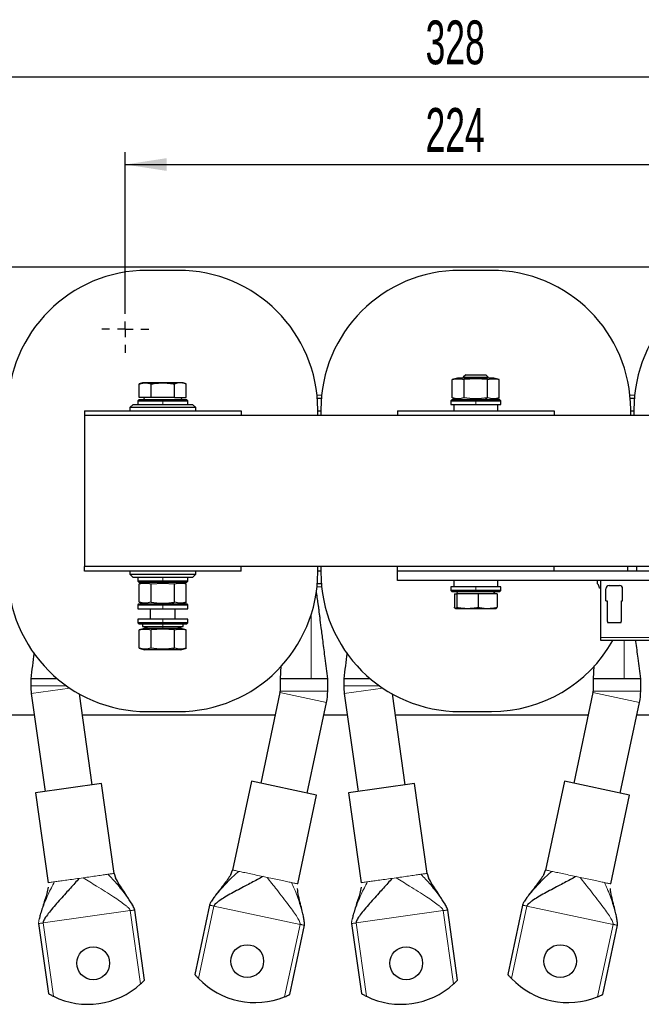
# Model space of a CAD drawing. Header units: millimetres. Extents: x 5 to 418, y 2 to 292.
# Tile 3 of 20: x 61 to 111, y 84 to 162. Entities that reach past the tile are written whole.
import ezdxf

# ---------------------------------------------------------------- set-up
doc = ezdxf.new("R2010")
doc.units = ezdxf.units.MM
doc.layers.add('SLD-0', color=7, linetype='Continuous')
doc.styles.add('SLDTEXTSTYLE0', font='TXT', dxfattribs={"width": 0.605})
doc.dimstyles.new('SLDDIMSTYLE0', dxfattribs={"dimtxt": 3.5, "dimasz": 3.302, "dimexe": 0, "dimexo": 0.0625, "dimgap": 0.875, "dimtad": 1, "dimlfac": 4, "dimrnd": 1e-09, "dimzin": 12, "dimdsep": 46, "dimtxsty": 'SLDTEXTSTYLE0', "dimsah": 1, "dimcen": 0.09, "dimadec": 0, "dimazin": 3, "dimtfac": 1, "dimtofl": 0, "dimtmove": 0, "dimatfit": 3, "dimfxl": 1, "dimfrac": 2, "dimtolj": 1, "dimtzin": 12, "dimarcsym": 0})

# ---------------------------------------------------------------- blocks, each defined once
blk = doc.blocks.new('_D_4')
at = {"layer": 'SLD-0'}
for p, q in [((56.307, 139.505), (56.307, 158.795)), ((138.307, 138.38), (138.307, 158.795)), ((56.307, 157.795), (138.307, 157.795))]:
    blk.add_line(p, q, dxfattribs=at)
for points in [[(56.307, 157.795), (59.609, 157.287), (59.609, 158.303)], [(138.307, 157.795), (135.005, 158.303), (135.005, 157.287)]]:
    blk.add_solid(points, dxfattribs=at)
at = {"layer": 'SLD-0', "insert": (93.297, 162.307), "char_height": 3.5, "attachment_point": 1, "style": 'SLDTEXTSTYLE0'}
blk.add_mtext('328', dxfattribs=at)
blk = doc.blocks.new('_D_6')
at = {"layer": 'SLD-0'}
for p, q in [((69.307, 139.505), (69.307, 151.798)), ((125.307, 139.505), (125.307, 151.798)), ((69.307, 150.798), (125.307, 150.798))]:
    blk.add_line(p, q, dxfattribs=at)
for points in [[(69.307, 150.798), (72.609, 150.29), (72.609, 151.306)], [(125.307, 150.798), (122.005, 151.306), (122.005, 150.29)]]:
    blk.add_solid(points, dxfattribs=at)
at = {"layer": 'SLD-0', "insert": (93.297, 155.31), "char_height": 3.5, "attachment_point": 1, "style": 'SLDTEXTSTYLE0'}
blk.add_mtext('224', dxfattribs=at)
blk = doc.blocks.new('SW_CENTERMARKSYMBOL_4')
at = {"layer": 'SLD-0', "color": 0}
for p, q in [((0, 1.25), (0, 1.875)), ((-1.25, 0), (-1.875, 0)), ((0, 0), (-0.625, 0)), ((0, 0), (0, 0.625)), ((0, 0), (0, -0.625)), ((0, 0), (0.625, 0)), ((1.25, 0), (1.875, 0)), ((0, -1.25), (0, -1.875))]:
    blk.add_line(p, q, dxfattribs=at)
blk = doc.blocks.new('SW_CENTERMARKSYMBOL_5')
at = {"layer": 'SLD-0', "color": 0}
for p, q in [((0, 1.25), (0, 1.875)), ((-1.25, 0), (-1.875, 0)), ((0, 0), (-0.625, 0)), ((0, 0), (0, 0.625)), ((0, 0), (0, -0.625)), ((0, 0), (0.625, 0)), ((1.25, 0), (1.875, 0)), ((0, -1.25), (0, -1.875))]:
    blk.add_line(p, q, dxfattribs=at)

msp = doc.modelspace()

# ---------------------------------------------------------------- linework, layer by layer
at = {"color": 7, "linetype": 'Continuous', "lineweight": 25}
for p, q in [((53.3071, 142.6303), (141.3071, 142.6303)), ((73.5571, 142.3428), (71.0571, 142.3428)), ((98.5571, 142.3428), (96.0571, 142.3428)), ((96.4989, 134.0053), (96.3071, 133.8135)), ((96.3071, 133.8135), (96.3071, 133.7303)), ((96.3071, 133.8135), (98.3071, 133.8135)), ((96.4989, 134.0053), (98.1154, 134.0053)), ((98.3071, 133.8135), (98.1154, 134.0053)), ((98.3071, 133.7303), (98.3071, 133.8135)), ((70.6821, 133.3553), (70.4308, 133.2638)), ((70.4308, 132.1803), (70.4308, 133.2638)), ((70.8999, 133.3553), (70.6821, 133.3553)), ((72.3071, 133.3553), (70.8999, 133.3553)), ((71.369, 132.1803), (71.369, 133.2638)), ((73.7144, 133.3553), (72.3071, 133.3553)), ((73.2453, 132.1803), (73.2453, 133.2638)), ((73.9321, 133.3553), (73.7144, 133.3553)), ((74.1835, 133.2638), (73.9321, 133.3553)), ((74.1835, 132.1803), (74.1835, 133.2638)), ((95.8571, 133.7303), (95.4289, 133.6155)), ((95.4308, 132.1445), (95.4308, 133.616)), ((97.3071, 133.7303), (95.8571, 133.7303)), ((97.3071, 133.6834), (96.369, 133.616)), ((96.369, 132.1445), (96.369, 133.616)), ((98.7571, 133.7303), (97.3071, 133.7303)), ((98.2453, 133.616), (97.3071, 133.6834)), ((98.2453, 132.1445), (98.2453, 133.616)), ((99.1854, 133.6155), (98.7571, 133.7303)), ((99.1835, 132.1445), (99.1835, 133.616)), ((71.369, 132.1803), (70.4308, 132.1803)), ((70.7668, 132.1803), (70.8534, 132.0303)), ((73.2453, 132.1803), (71.369, 132.1803)), ((73.2453, 132.1803), (74.1835, 132.1803)), ((73.7609, 132.0303), (73.8475, 132.1803)), ((69.9321, 131.6303), (69.6821, 131.3803)), ((69.6821, 131.3803), (69.6821, 131.1303)), ((74.9321, 131.3803), (69.6821, 131.3803)), ((69.9321, 131.6303), (74.6821, 131.6303)), ((70.4071, 132.0303), (70.3071, 131.9303)), ((70.3071, 131.9303), (70.3071, 131.6303)), ((70.3071, 131.9303), (72.3071, 131.9303)), ((70.4071, 132.0303), (72.3071, 132.0303)), ((72.3071, 132.0303), (74.2071, 132.0303)), ((72.3071, 131.9303), (74.3071, 131.9303)), ((74.3071, 131.9303), (74.2071, 132.0303)), ((74.3071, 131.6303), (74.3071, 131.9303)), ((74.9321, 131.3803), (74.6821, 131.6303)), ((74.9321, 131.1303), (74.9321, 131.3803)), ((84.6447, 132.1303), (84.9696, 132.1303)), ((95.4071, 132.0303), (95.3071, 131.9303)), ((95.3071, 131.9303), (95.3071, 131.6303)), ((95.3071, 131.9303), (97.3071, 131.9303)), ((95.3071, 131.6303), (97.3071, 131.6303)), ((95.4071, 132.0303), (97.3071, 132.0303)), ((95.4239, 132.1464), (95.8571, 132.0303)), ((95.5571, 131.6303), (95.5571, 131.1303)), ((97.3071, 132.0303), (99.2071, 132.0303)), ((97.3071, 131.9303), (99.3071, 131.9303)), ((97.3071, 131.6303), (99.3071, 131.6303)), ((98.7571, 132.0303), (99.1904, 132.1464)), ((99.0571, 131.1303), (99.0571, 131.6303)), ((99.3071, 131.9303), (99.2071, 132.0303)), ((99.3071, 131.6303), (99.3071, 131.9303)), ((109.6447, 132.1303), (109.9696, 132.1303)), ((66.0571, 131.1303), (66.0571, 130.7553)), ((66.0571, 131.1303), (78.5571, 131.1303)), ((66.0571, 130.7553), (66.0571, 118.6803)), ((128.5571, 130.7553), (66.0571, 130.7553)), ((78.5571, 131.1303), (78.5571, 130.7553)), ((84.6821, 130.7553), (84.6821, 131.2178)), ((84.6821, 131.1303), (84.9321, 131.1303)), ((84.9321, 131.2178), (84.9321, 130.7553)), ((91.0571, 131.1303), (91.0571, 130.7553)), ((91.0571, 131.1303), (103.5571, 131.1303)), ((103.5571, 131.1303), (103.5571, 130.7553)), ((109.6821, 130.7553), (109.6821, 131.2178)), ((109.6821, 131.1303), (109.9321, 131.1303)), ((109.9321, 131.2178), (109.9321, 130.7553)), ((66.0571, 118.3053), (66.0571, 118.6803)), ((128.5571, 118.6803), (66.0571, 118.6803)), ((78.5571, 118.3053), (66.0571, 118.3053)), ((69.6821, 118.3053), (69.6821, 118.0553)), ((69.6821, 118.0553), (69.9321, 117.8053)), ((69.6821, 118.0553), (74.9321, 118.0553)), ((74.6821, 117.8053), (74.9321, 118.0553)), ((74.9321, 118.0553), (74.9321, 118.3053)), ((78.5571, 118.3053), (78.5571, 118.6803)), ((84.6821, 118.2178), (84.6821, 118.6803)), ((84.9321, 118.3053), (84.6821, 118.3053)), ((84.9321, 118.6803), (84.9321, 118.2178)), ((91.0571, 118.3053), (91.0571, 118.6803)), ((91.0571, 117.5553), (91.0571, 118.3053)), ((103.5571, 118.3053), (91.0571, 118.3053)), ((103.5571, 118.3053), (103.5571, 118.6803)), ((116.0571, 118.3053), (103.5571, 118.3053)), ((109.4321, 118.6803), (109.4321, 118.3053)), ((110.1821, 118.3053), (110.1821, 118.6803)), ((74.6821, 117.8053), (69.9321, 117.8053)), ((70.3071, 117.8053), (70.3071, 117.5053)), ((70.3071, 117.5053), (70.4071, 117.4053)), ((72.3071, 117.5053), (70.3071, 117.5053)), ((72.3071, 117.4053), (70.4071, 117.4053)), ((70.8571, 117.4053), (70.4289, 117.2905)), ((70.4308, 115.8195), (70.4308, 117.291)), ((71.369, 117.291), (72.3071, 117.3584)), ((71.369, 115.8195), (71.369, 117.291)), ((74.3071, 117.5053), (72.3071, 117.5053)), ((74.2071, 117.4053), (72.3071, 117.4053)), ((72.3071, 117.3584), (73.2453, 117.291)), ((73.2453, 115.8195), (73.2453, 117.291)), ((74.1854, 117.2905), (73.7571, 117.4053)), ((74.1835, 115.8195), (74.1835, 117.291)), ((74.2071, 117.4053), (74.3071, 117.5053)), ((74.3071, 117.5053), (74.3071, 117.8053)), ((84.9696, 117.3053), (84.6447, 117.3053)), ((128.5571, 117.5553), (91.0571, 117.5553)), ((95.5571, 117.5553), (95.5571, 117.0553)), ((99.0571, 117.0553), (99.0571, 117.5553)), ((107.0321, 117.2962), (107.0321, 117.5553)), ((107.2946, 113.0178), (107.2946, 117.5553)), ((95.3071, 117.0553), (95.3071, 116.7553)), ((97.3071, 117.0553), (95.3071, 117.0553)), ((95.3071, 116.7553), (95.4071, 116.6553)), ((97.3071, 116.7553), (95.3071, 116.7553)), ((97.3071, 116.6553), (95.4071, 116.6553)), ((95.5953, 116.5053), (95.5953, 115.4218)), ((95.5953, 116.5053), (95.7857, 116.5053)), ((95.8534, 116.6553), (95.7668, 116.5053)), ((95.7857, 116.5053), (95.7857, 115.4218)), ((97.4975, 116.5053), (95.7857, 116.5053)), ((99.3071, 117.0553), (97.3071, 117.0553)), ((99.3071, 116.7553), (97.3071, 116.7553)), ((99.2071, 116.6553), (97.3071, 116.6553)), ((97.4975, 116.5053), (97.4975, 115.4218)), ((99.0189, 116.5053), (97.4975, 116.5053)), ((98.8475, 116.5053), (98.7609, 116.6553)), ((99.0189, 116.5053), (99.0189, 115.4218)), ((99.2071, 116.6553), (99.3071, 116.7553)), ((99.3071, 116.7553), (99.3071, 117.0553)), ((107.2946, 116.9553), (107.1821, 116.9553)), ((107.7009, 115.9303), (107.7009, 116.9053)), ((107.9509, 117.1553), (108.7884, 117.1553)), ((109.0384, 115.9303), (109.0384, 116.9053)), ((70.4071, 115.7053), (70.3071, 115.6053)), ((70.4071, 115.7053), (72.3071, 115.7053)), ((70.4239, 115.8214), (70.8571, 115.7053)), ((72.3071, 115.7053), (74.2071, 115.7053)), ((73.7571, 115.7053), (74.1904, 115.8214)), ((74.3071, 115.6053), (74.2071, 115.7053)), ((107.7009, 115.9303), (107.7884, 115.9303)), ((107.7884, 115.9303), (107.7884, 114.3615)), ((108.9509, 115.9303), (109.0384, 115.9303)), ((108.9509, 114.3615), (108.9509, 115.9303)), ((70.3071, 115.6053), (70.3071, 115.3053)), ((70.3071, 115.6053), (72.3071, 115.6053)), ((70.3071, 115.3053), (72.3071, 115.3053)), ((71.3071, 115.3053), (71.3071, 114.4803)), ((72.3071, 115.6053), (74.3071, 115.6053)), ((72.3071, 115.3053), (74.3071, 115.3053)), ((73.3071, 114.4803), (73.3071, 115.3053)), ((74.3071, 115.3053), (74.3071, 115.6053)), ((95.6905, 115.3303), (96.6416, 115.3303)), ((96.6416, 115.3303), (98.2582, 115.3303)), ((98.2582, 115.3303), (98.9315, 115.3303)), ((70.3071, 114.4803), (70.3071, 114.1803)), ((72.3071, 114.4803), (70.3071, 114.4803)), ((70.3071, 114.1803), (70.4071, 114.0803)), ((72.3071, 114.1803), (70.3071, 114.1803)), ((72.3071, 114.0803), (70.4071, 114.0803)), ((70.6821, 114.0803), (70.6821, 113.8803)), ((74.3071, 114.4803), (72.3071, 114.4803)), ((74.3071, 114.1803), (72.3071, 114.1803)), ((74.2071, 114.0803), (72.3071, 114.0803)), ((73.9321, 113.8803), (73.9321, 114.0803)), ((74.2071, 114.0803), (74.3071, 114.1803)), ((74.3071, 114.1803), (74.3071, 114.4803)), ((107.7884, 114.3615), (107.8175, 114.3324)), ((107.8321, 114.297), (107.8321, 114.2053)), ((107.8321, 114.2053), (108.3696, 114.2053)), ((108.3696, 114.2053), (108.9071, 114.2053)), ((108.9071, 114.2053), (108.9071, 114.297)), ((108.9218, 114.3324), (108.9509, 114.3615)), ((70.8571, 113.7303), (70.4289, 113.6155)), ((70.4308, 112.1445), (70.4308, 113.616)), ((70.6821, 113.8803), (71.2571, 113.7303)), ((70.6821, 113.8803), (72.3071, 113.8803)), ((72.3071, 113.7303), (70.8571, 113.7303)), ((72.3071, 113.6834), (71.369, 113.616)), ((71.369, 112.1445), (71.369, 113.616)), ((72.3071, 113.8803), (73.9321, 113.8803)), ((73.7571, 113.7303), (72.3071, 113.7303)), ((73.2453, 113.616), (72.3071, 113.6834)), ((73.2453, 112.1445), (73.2453, 113.616)), ((73.3571, 113.7303), (73.9321, 113.8803)), ((74.1854, 113.6155), (73.7571, 113.7303)), ((74.1835, 112.1445), (74.1835, 113.616)), ((107.2946, 112.7678), (107.2946, 113.0178)), ((112.3196, 112.7678), (107.2946, 112.7678)), ((70.4239, 112.1464), (70.8571, 112.0303)), ((72.3071, 112.0303), (70.8571, 112.0303)), ((73.0321, 112.0303), (72.3071, 112.0303)), ((73.7571, 112.0303), (73.0321, 112.0303)), ((73.7571, 112.0303), (74.1904, 112.1464)), ((81.7344, 110.7315), (81.6797, 109.7178)), ((106.7344, 110.7315), (106.6797, 109.7178)), ((61.7596, 109.7178), (61.7596, 109.1426)), ((63.8797, 109.7178), (61.7596, 109.7178)), ((81.6796, 109.7178), (81.6796, 108.7305)), ((84.1462, 109.7178), (81.6796, 109.7178)), ((85.4796, 109.7178), (84.1462, 109.7178)), ((85.4796, 108.7305), (85.4796, 109.7178)), ((86.7596, 109.7178), (86.7596, 109.1426)), ((88.8797, 109.7178), (86.7596, 109.7178)), ((106.6796, 109.7178), (106.6796, 108.7305)), ((109.1462, 109.7178), (106.6796, 109.7178)), ((110.4796, 109.7178), (109.1462, 109.7178)), ((110.4796, 108.7305), (110.4796, 109.7178)), ((81.6665, 108.6058), (80.127, 101.3628)), ((106.6665, 108.6058), (105.127, 101.3628)), ((61.8025, 108.5302), (62.9025, 100.7033)), ((66.6655, 101.2322), (65.6443, 108.4984)), ((83.844, 100.5727), (85.3835, 107.8157)), ((86.8025, 108.5302), (87.9025, 100.7033)), ((91.6655, 101.2322), (90.6443, 108.4984)), ((108.844, 100.5727), (110.3835, 107.8157)), ((71.0571, 107.0928), (73.5571, 107.0928)), ((96.0571, 107.0928), (98.5571, 107.0928)), ((62.0449, 106.8053), (53.3071, 106.8053)), ((81.2838, 106.8053), (65.8822, 106.8053)), ((87.0449, 106.8053), (85.1687, 106.8053)), ((106.2838, 106.8053), (90.8822, 106.8053)), ((112.0449, 106.8053), (110.1687, 106.8053)), ((79.3812, 101.5213), (77.8738, 94.4298)), ((84.5898, 100.4142), (79.3812, 101.5213)), ((104.3812, 101.5213), (102.8738, 94.4298)), ((109.5898, 100.4142), (104.3812, 101.5213)), ((67.4206, 101.3383), (62.1474, 100.5972)), ((68.4296, 94.1589), (67.4206, 101.3383)), ((92.4206, 101.3383), (87.1474, 100.5972)), ((93.4296, 94.1589), (92.4206, 101.3383)), ((62.1474, 100.5972), (63.1564, 93.4178)), ((83.0824, 93.3226), (84.5898, 100.4142)), ((87.1474, 100.5972), (88.1564, 93.4178)), ((108.0824, 93.3226), (109.5898, 100.4142)), ((77.7392, 94.0825), (77.8738, 94.4298)), ((102.7392, 94.0825), (102.8738, 94.4298)), ((68.4296, 94.1589), (68.5386, 93.799)), ((93.4296, 94.1589), (93.5386, 93.799)), ((76.0381, 91.6251), (74.8626, 86.0949)), ((101.0381, 91.6251), (99.8626, 86.0949)), ((70.852, 85.6343), (70.0652, 91.233)), ((95.852, 85.6343), (95.0652, 91.233)), ((62.3906, 90.1544), (63.1775, 84.5557)), ((82.4432, 84.4836), (83.6187, 90.0138)), ((87.3906, 90.1544), (88.1775, 84.5557)), ((107.4432, 84.4836), (108.6187, 90.0138))]:
    msp.add_line(p, q, dxfattribs=at)
at = {"color": 7, "linetype": 'Continuous', "lineweight": 18}
for p, q in [((97.3071, 133.7303), (97.3071, 133.6834)), ((84.6212, 132.3803), (84.9931, 132.3803)), ((109.6212, 132.3803), (109.9931, 132.3803)), ((72.3071, 132.0303), (72.3071, 131.9303)), ((72.3071, 131.6303), (72.3071, 131.9303)), ((97.3071, 132.0303), (97.3071, 131.9303)), ((97.3071, 131.6303), (97.3071, 131.9303)), ((98.0321, 132.0303), (98.2453, 132.1445)), ((72.3071, 117.8053), (72.3071, 117.5053)), ((72.3071, 117.4053), (72.3071, 117.5053)), ((72.3071, 117.4053), (72.3071, 117.3584)), ((84.9931, 117.0553), (84.6212, 117.0553)), ((97.3071, 117.0553), (97.3071, 116.7553)), ((97.3071, 116.6553), (97.3071, 116.7553)), ((72.3071, 115.7053), (72.3071, 115.6053)), ((73.0321, 115.7053), (73.2453, 115.8195)), ((72.3071, 115.3053), (72.3071, 115.6053)), ((72.3071, 114.4803), (72.3071, 114.1803)), ((72.3071, 114.0803), (72.3071, 114.1803)), ((72.3071, 113.8803), (72.3071, 114.0803)), ((84.1462, 109.7178), (84.1552, 114.8345)), ((72.3071, 113.7303), (72.3071, 113.8803)), ((72.3071, 113.7303), (72.3071, 113.6834)), ((112.3196, 113.0178), (107.2946, 113.0178)), ((109.1462, 109.7178), (109.1516, 112.7678)), ((73.0321, 112.0303), (73.2453, 112.1445)), ((64.6223, 109.1426), (61.7596, 109.1426)), ((64.8831, 108.9632), (61.8025, 108.5302)), ((85.3835, 107.8157), (81.6665, 108.6058)), ((85.4796, 108.7305), (81.6796, 108.7305)), ((89.6223, 109.1426), (86.7596, 109.1426)), ((89.8831, 108.9632), (86.8025, 108.5302)), ((110.3835, 107.8157), (106.6665, 108.6058)), ((110.4796, 108.7305), (106.6796, 108.7305)), ((65.6274, 93.765), (65.9585, 93.8116)), ((67.926, 94.0881), (68.0152, 94.1006)), ((78.2831, 94.3428), (78.3712, 94.324)), ((80.3146, 93.9109), (80.6416, 93.8414)), ((90.6274, 93.765), (90.9585, 93.8116)), ((92.926, 94.0881), (93.0152, 94.1006)), ((103.2831, 94.3428), (103.3712, 94.324)), ((105.3146, 93.9109), (105.6416, 93.8414)), ((63.5707, 93.476), (63.6599, 93.4885)), ((82.5851, 93.4283), (82.6732, 93.4096)), ((88.5707, 93.476), (88.6599, 93.4885)), ((107.5851, 93.4283), (107.6732, 93.4096)), ((75.1584, 85.7632), (76.3886, 91.5506)), ((76.0572, 91.6211), (76.0381, 91.6251)), ((83.2682, 90.0883), (76.3886, 91.5506)), ((100.1584, 85.7632), (101.3886, 91.5506)), ((101.0572, 91.6211), (101.0381, 91.6251)), ((108.2682, 90.0883), (101.3886, 91.5506)), ((69.7103, 91.1832), (62.7455, 90.2043)), ((69.7103, 91.1832), (70.5338, 85.324)), ((70.0652, 91.233), (70.0458, 91.2303)), ((94.7103, 91.1832), (87.7455, 90.2043)), ((94.7103, 91.1832), (95.5338, 85.324)), ((95.0652, 91.233), (95.0458, 91.2303)), ((62.4099, 90.1572), (62.3906, 90.1544)), ((63.5689, 84.3451), (62.7455, 90.2043)), ((83.2682, 90.0883), (82.038, 84.3008)), ((83.6187, 90.0138), (83.5996, 90.0179)), ((87.4099, 90.1572), (87.3906, 90.1544)), ((88.5689, 84.3451), (87.7455, 90.2043)), ((108.2682, 90.0883), (107.038, 84.3008)), ((108.6187, 90.0138), (108.5996, 90.0179))]:
    msp.add_line(p, q, dxfattribs=at)
at = {"color": 7, "linetype": 'Continuous', "lineweight": 25}
for centre in [(66.7498, 86.9802), (79.0487, 87.1514), (91.7498, 86.9802), (104.0487, 87.1514)]:
    msp.add_circle(centre, 1.3125, dxfattribs=at)
for centre, radius, start, end in [((71.0571, 131.2178), 11.125, 90, 180), ((73.5571, 131.2178), 11.125, 0, 90), ((96.0571, 131.2178), 11.125, 90, 180), ((98.5571, 131.2178), 11.125, 0, 90), ((121.0571, 131.2178), 11.125, 90, 180), ((71.0571, 118.2178), 11.125, 180, 270), ((73.5571, 118.2178), 11.125, 270, 0), ((96.0571, 118.2178), 11.125, 180, 270), ((106.7196, 116.9553), 0.4625, 360, 47.493358), ((107.9509, 116.9053), 0.25, 90, 180), ((108.7884, 116.9053), 0.25, 0, 90), ((107.7821, 114.297), 0.05, 0, 45), ((108.9571, 114.297), 0.05, 135, 180), ((98.5571, 118.2178), 11.125, 270, 330.666803), ((66.1596, 109.1426), 4.4, 180, 188), ((81.0796, 108.7305), 0.6, 348, 0), ((81.0796, 108.7305), 4.4, 348, 0), ((91.1596, 109.1426), 4.4, 180, 188), ((106.0796, 108.7305), 0.6, 348, 0), ((106.0796, 108.7305), 4.4, 348, 0), ((79.6725, 90.0859), 6.25, 223.759583, 292.240417), ((104.6725, 90.0859), 6.25, 223.759583, 292.240417), ((66.3323, 89.951), 6.25, 243.759583, 312.240417), ((91.3323, 89.951), 6.25, 243.759583, 312.240417)]:
    msp.add_arc(centre, radius, start, end, dxfattribs=at)
for points, knots in [([(70.4308, 133.2638), (70.4542, 133.272), (70.5238, 133.2965), (70.6379, 133.3274), (70.7709, 133.351), (70.8576, 133.3539), (70.8999, 133.3553)], [0, 0, 0, 0, 0.151417, 0.4489443, 0.7317123, 1, 1, 1, 1]), ([(70.8999, 133.3553), (70.939, 133.3541), (71.0963, 133.3496), (71.252, 133.3006), (71.369, 133.2638)], [0, 0, 0, 0, 0.24869639, 1, 1, 1, 1]), ([(71.369, 133.2638), (71.3787, 133.2655), (71.5378, 133.2942), (71.8495, 133.3414), (72.1542, 133.3506), (72.3071, 133.3553)], [0, 0, 0, 0, 0.0314549, 0.5139756, 1, 1, 1, 1]), ([(72.3071, 133.3553), (72.4256, 133.3525), (72.6631, 133.3468), (72.9759, 133.3099), (73.1693, 133.2768), (73.2453, 133.2638)], [0, 0, 0, 0, 0.3763533, 0.7548001, 1, 1, 1, 1]), ([(73.7144, 133.3553), (73.6361, 133.3507), (73.4787, 133.3417), (73.3233, 133.2898), (73.2453, 133.2638)], [0, 0, 0, 0, 0.49778063, 1, 1, 1, 1]), ([(74.1835, 133.2638), (74.1595, 133.2722), (74.0888, 133.2971), (73.974, 133.3279), (73.8415, 133.3511), (73.756, 133.3539), (73.7144, 133.3553)], [0, 0, 0, 0, 0.1554145, 0.4562858, 0.7359533, 1, 1, 1, 1]), ([(95.4308, 133.616), (95.5871, 133.6497), (95.8999, 133.717), (96.2126, 133.6497), (96.369, 133.616)], [0, 0, 0, 0, 0.4999949, 1, 1, 1, 1]), ([(98.2453, 133.616), (98.4017, 133.6497), (98.7144, 133.717), (99.0272, 133.6497), (99.1835, 133.616)], [0, 0, 0, 0, 0.4999949, 1, 1, 1, 1]), ([(96.369, 132.1445), (96.2126, 132.1108), (95.8999, 132.0435), (95.5871, 132.1108), (95.4308, 132.1445)], [0, 0, 0, 0, 0.4999949, 1, 1, 1, 1]), ([(98.2453, 132.1445), (97.9321, 132.1108), (97.3066, 132.0435), (96.6811, 132.1109), (96.369, 132.1445)], [0, 0, 0, 0, 0.5008729, 1, 1, 1, 1]), ([(99.1835, 132.1445), (99.0272, 132.1108), (98.7144, 132.0435), (98.4017, 132.1108), (98.2453, 132.1445)], [0, 0, 0, 0, 0.4999949, 1, 1, 1, 1]), ([(70.4308, 117.291), (70.5871, 117.3247), (70.8999, 117.392), (71.2126, 117.3247), (71.369, 117.291)], [0, 0, 0, 0, 0.4999949, 1, 1, 1, 1]), ([(73.2453, 117.291), (73.4017, 117.3247), (73.7144, 117.392), (74.0272, 117.3247), (74.1835, 117.291)], [0, 0, 0, 0, 0.4999949, 1, 1, 1, 1]), ([(85.4797, 109.7178), (85.4114, 110.2596), (85.2861, 111.2534), (85.1152, 112.6097), (84.9783, 113.6961), (84.8854, 114.4338), (84.8277, 114.891), (84.7929, 115.1681), (84.7569, 115.4524), (84.7085, 115.805), (84.645, 116.2386), (84.5848, 116.5794), (84.5735, 116.7549), (84.5724, 116.7708)], [0, 0, 0, 0, 0.2199378, 0.4033553, 0.5502602, 0.6606574, 0.7021674, 0.7356524, 0.7721797, 0.8171695, 0.8933818, 0.9903769, 1, 1, 1, 1]), ([(71.369, 115.8195), (71.2126, 115.7858), (70.8999, 115.7185), (70.5871, 115.7858), (70.4308, 115.8195)], [0, 0, 0, 0, 0.4999949, 1, 1, 1, 1]), ([(71.369, 115.8195), (71.6822, 115.7858), (72.3077, 115.7185), (72.9332, 115.7859), (73.2453, 115.8195)], [0, 0, 0, 0, 0.5008729, 1, 1, 1, 1]), ([(74.1835, 115.8195), (74.0272, 115.7858), (73.7144, 115.7185), (73.4017, 115.7858), (73.2453, 115.8195)], [0, 0, 0, 0, 0.4999949, 1, 1, 1, 1]), ([(95.6905, 115.3303), (95.6746, 115.3348), (95.6427, 115.3438), (95.6112, 115.3957), (95.5953, 115.4218)], [0, 0, 0, 0, 0.4977806, 1, 1, 1, 1]), ([(95.7857, 115.4218), (95.77, 115.3959), (95.7385, 115.344), (95.7066, 115.3349), (95.6905, 115.3303)], [0, 0, 0, 0, 0.49811277, 1, 1, 1, 1]), ([(95.7857, 115.4218), (95.9269, 115.3959), (96.2103, 115.344), (96.4975, 115.3349), (96.6416, 115.3303)], [0, 0, 0, 0, 0.4981128, 1, 1, 1, 1]), ([(96.6416, 115.3303), (96.7846, 115.3348), (97.0718, 115.3438), (97.3552, 115.3957), (97.4975, 115.4218)], [0, 0, 0, 0, 0.4977806, 1, 1, 1, 1]), ([(97.4975, 115.4218), (97.5054, 115.42), (97.6344, 115.3913), (97.8871, 115.3441), (98.1342, 115.3349), (98.2582, 115.3303)], [0, 0, 0, 0, 0.03145487, 0.51397558, 1, 1, 1, 1]), ([(98.2582, 115.3303), (98.3542, 115.3331), (98.5468, 115.3387), (98.8005, 115.3756), (98.9573, 115.4087), (99.0189, 115.4218)], [0, 0, 0, 0, 0.3763533, 0.7548001, 1, 1, 1, 1]), ([(98.9238, 115.3303), (98.9397, 115.3348), (98.9716, 115.3438), (99.0031, 115.3957), (99.0189, 115.4218)], [0, 0, 0, 0, 0.49778063, 1, 1, 1, 1]), ([(70.4308, 113.616), (70.5871, 113.6497), (70.8999, 113.717), (71.2126, 113.6497), (71.369, 113.616)], [0, 0, 0, 0, 0.4999949, 1, 1, 1, 1]), ([(73.2453, 113.616), (73.4017, 113.6497), (73.7144, 113.717), (74.0272, 113.6497), (74.1835, 113.616)], [0, 0, 0, 0, 0.4999949, 1, 1, 1, 1]), ([(110.4797, 109.7178), (110.4114, 110.2597), (110.2861, 111.2535), (110.158, 112.2701), (110.0981, 112.7451), (110.0953, 112.7678)], [0, 0, 0, 0, 0.5331127, 0.977703, 1, 1, 1, 1]), ([(62.0278, 111.7939), (62.0268, 111.7859), (61.9372, 111.094), (61.8479, 110.4019), (61.7597, 109.7178)], [0, 0, 0, 0, 0.0114796, 1, 1, 1, 1]), ([(71.369, 112.1445), (71.2126, 112.1108), (70.8999, 112.0435), (70.5871, 112.1108), (70.4308, 112.1445)], [0, 0, 0, 0, 0.4999949, 1, 1, 1, 1]), ([(73.2453, 112.1445), (72.9321, 112.1108), (72.3066, 112.0435), (71.6811, 112.1109), (71.369, 112.1445)], [0, 0, 0, 0, 0.5008729, 1, 1, 1, 1]), ([(74.1835, 112.1445), (74.0272, 112.1108), (73.7144, 112.0435), (73.4017, 112.1108), (73.2453, 112.1445)], [0, 0, 0, 0, 0.4999949, 1, 1, 1, 1]), ([(87.0278, 111.7939), (87.0268, 111.7859), (86.9372, 111.094), (86.8479, 110.4019), (86.7597, 109.7178)], [0, 0, 0, 0, 0.0114796, 1, 1, 1, 1]), ([(65.6274, 93.765), (65.512, 93.6348), (65.2588, 93.3491), (64.9048, 92.9585), (64.5196, 92.5332), (64.1221, 92.0921), (63.7129, 91.6282), (63.3398, 91.187), (63.0663, 90.837), (62.8972, 90.5882), (62.8121, 90.441), (62.7625, 90.3317), (62.7454, 90.2573), (62.7436, 90.2233), (62.7449, 90.2103), (62.7455, 90.2043)], [0, 0, 0, 0, 0.0781591, 0.1714186, 0.2791858, 0.4190541, 0.5640356, 0.7218879, 0.857226, 0.9114767, 0.9541996, 0.9837127, 0.9942303, 0.9973255, 1, 1, 1, 1]), ([(70.0652, 91.233), (70.0633, 91.2436), (70.0591, 91.2671), (70.0375, 91.3389), (69.9868, 91.4559), (69.8839, 91.6521), (69.7278, 91.9131), (69.4894, 92.282), (69.1881, 92.7316), (68.8445, 93.2256), (68.6305, 93.6214), (68.5321, 93.8035)], [0, 0, 0, 0, 0.0085727, 0.0190629, 0.0636408, 0.1286097, 0.2443487, 0.3868911, 0.6013834, 0.8166411, 1, 1, 1, 1]), ([(77.7467, 94.0824), (77.7043, 94.0121), (77.5658, 93.7825), (77.2987, 93.4208), (76.9841, 93.0138), (76.6696, 92.607), (76.4162, 92.2758), (76.2634, 92.0421), (76.2006, 91.9461)], [0, 0, 0, 0, 0.0753274, 0.2462553, 0.4891149, 0.6781112, 0.8678328, 1, 1, 1, 1]), ([(80.3146, 93.9109), (80.1615, 93.828), (79.8259, 93.6462), (79.3597, 93.4002), (78.8522, 93.1323), (78.3279, 92.8537), (77.7847, 92.5577), (77.2832, 92.2708), (76.9065, 92.0354), (76.6625, 91.8595), (76.5322, 91.7502), (76.4481, 91.6645), (76.4067, 91.6004), (76.3933, 91.5691), (76.3901, 91.5565), (76.3886, 91.5506)], [0, 0, 0, 0, 0.0781591, 0.1714186, 0.2791858, 0.4190541, 0.5640356, 0.7218879, 0.857226, 0.9114767, 0.9541996, 0.9837127, 0.9942303, 0.9973255, 1, 1, 1, 1]), ([(90.6274, 93.765), (90.512, 93.6348), (90.2588, 93.3491), (89.9048, 92.9585), (89.5196, 92.5332), (89.1221, 92.0921), (88.7129, 91.6282), (88.3398, 91.187), (88.0663, 90.837), (87.8972, 90.5882), (87.8121, 90.441), (87.7625, 90.3317), (87.7454, 90.2573), (87.7436, 90.2233), (87.7449, 90.2103), (87.7455, 90.2043)], [0, 0, 0, 0, 0.0781591, 0.1714186, 0.2791858, 0.4190541, 0.5640356, 0.7218879, 0.857226, 0.9114767, 0.9541996, 0.9837127, 0.9942303, 0.9973255, 1, 1, 1, 1]), ([(95.0652, 91.233), (95.0633, 91.2436), (95.0591, 91.2671), (95.0375, 91.3389), (94.9868, 91.4559), (94.8839, 91.6521), (94.7278, 91.9131), (94.4894, 92.282), (94.1881, 92.7316), (93.8445, 93.2256), (93.6305, 93.6214), (93.5321, 93.8035)], [0, 0, 0, 0, 0.0085727, 0.0190629, 0.0636408, 0.1286097, 0.2443487, 0.3868911, 0.6013834, 0.8166411, 1, 1, 1, 1]), ([(102.7467, 94.0824), (102.7043, 94.0121), (102.5658, 93.7825), (102.2987, 93.4208), (101.9841, 93.0138), (101.6696, 92.607), (101.4162, 92.2758), (101.2634, 92.0421), (101.2006, 91.9461)], [0, 0, 0, 0, 0.0753274, 0.2462553, 0.4891149, 0.6781112, 0.8678328, 1, 1, 1, 1]), ([(105.3146, 93.9109), (105.1615, 93.828), (104.8259, 93.6462), (104.3597, 93.4002), (103.8522, 93.1323), (103.3279, 92.8537), (102.7847, 92.5577), (102.2832, 92.2708), (101.9065, 92.0354), (101.6625, 91.8595), (101.5322, 91.7502), (101.4481, 91.6645), (101.4067, 91.6004), (101.3933, 91.5691), (101.3901, 91.5565), (101.3886, 91.5506)], [0, 0, 0, 0, 0.07815907, 0.17141855, 0.27918581, 0.41905409, 0.56403557, 0.72188794, 0.857226, 0.91147673, 0.95419963, 0.9837127, 0.99423032, 0.9973255, 1, 1, 1, 1]), ([(63.1558, 93.0479), (63.14, 92.9674), (63.0884, 92.7042), (62.9611, 92.273), (62.8047, 91.7829), (62.6483, 91.2931), (62.5234, 90.8952), (62.4597, 90.6233), (62.4336, 90.5116)], [0, 0, 0, 0, 0.0753274, 0.2462553, 0.4891149, 0.6781112, 0.8678328, 1, 1, 1, 1]), ([(83.6187, 90.0138), (83.6206, 90.0244), (83.6246, 90.0479), (83.6289, 90.1228), (83.6213, 90.2501), (83.5916, 90.4696), (83.5342, 90.7683), (83.4364, 91.1965), (83.307, 91.722), (83.1531, 92.3038), (83.0875, 92.7488), (83.0573, 92.9536)], [0, 0, 0, 0, 0.0085727, 0.0190629, 0.0636408, 0.1286097, 0.2443487, 0.3868911, 0.6013834, 0.8166411, 1, 1, 1, 1]), ([(88.1558, 93.0479), (88.14, 92.9674), (88.0884, 92.7042), (87.9611, 92.273), (87.8047, 91.7829), (87.6483, 91.2931), (87.5234, 90.8952), (87.4597, 90.6233), (87.4336, 90.5116)], [0, 0, 0, 0, 0.0753274, 0.2462553, 0.4891149, 0.6781112, 0.8678328, 1, 1, 1, 1]), ([(108.6187, 90.0138), (108.6206, 90.0244), (108.6246, 90.0479), (108.6289, 90.1228), (108.6213, 90.2501), (108.5916, 90.4696), (108.5342, 90.7683), (108.4364, 91.1965), (108.307, 91.722), (108.1531, 92.3038), (108.0875, 92.7488), (108.0573, 92.9536)], [0, 0, 0, 0, 0.0085727, 0.0190629, 0.0636408, 0.1286097, 0.2443487, 0.3868911, 0.6013834, 0.8166411, 1, 1, 1, 1]), ([(74.8626, 86.0949), (74.8649, 86.0921), (74.8697, 86.0864), (74.9054, 86.0437), (74.9603, 85.9796), (75.0404, 85.889), (75.1116, 85.8122), (75.1533, 85.7685), (75.1584, 85.7632)], [0, 0, 0, 0, 0.1625415, 0.324504, 0.4998447, 0.7117953, 0.9647227, 1, 1, 1, 1]), ([(99.8626, 86.0949), (99.8649, 86.0921), (99.8697, 86.0864), (99.9054, 86.0437), (99.9603, 85.9796), (100.0404, 85.889), (100.1116, 85.8122), (100.1533, 85.7685), (100.1584, 85.7632)], [0, 0, 0, 0, 0.1625415, 0.324504, 0.4998447, 0.7117953, 0.9647227, 1, 1, 1, 1]), ([(70.5338, 85.324), (70.5785, 85.3653), (70.6665, 85.4466), (70.7669, 85.5464), (70.8293, 85.6104), (70.8505, 85.6327), (70.8518, 85.634), (70.852, 85.6343)], [0, 0, 0, 0, 0.2897266, 0.5701644, 0.7589, 0.9488943, 1, 1, 1, 1]), ([(95.5338, 85.324), (95.5785, 85.3653), (95.6665, 85.4466), (95.7669, 85.5464), (95.8293, 85.6104), (95.8505, 85.6327), (95.8518, 85.634), (95.852, 85.6343)], [0, 0, 0, 0, 0.2897266, 0.5701644, 0.7589, 0.9488943, 1, 1, 1, 1]), ([(63.1775, 84.5557), (63.1807, 84.5538), (63.187, 84.5501), (63.2352, 84.5222), (63.3087, 84.4807), (63.415, 84.4231), (63.5081, 84.3752), (63.5623, 84.3484), (63.5689, 84.3451)], [0, 0, 0, 0, 0.1625415, 0.324504, 0.4998447, 0.7117953, 0.9647227, 1, 1, 1, 1]), ([(82.038, 84.3008), (82.0942, 84.3244), (82.2047, 84.3707), (82.3331, 84.4302), (82.4137, 84.469), (82.4413, 84.4827), (82.4429, 84.4834), (82.4432, 84.4836)], [0, 0, 0, 0, 0.2897266, 0.5701644, 0.7589, 0.9488943, 1, 1, 1, 1]), ([(88.1775, 84.5557), (88.1807, 84.5538), (88.187, 84.5501), (88.2352, 84.5222), (88.3087, 84.4807), (88.415, 84.4231), (88.5081, 84.3752), (88.5623, 84.3484), (88.5689, 84.3451)], [0, 0, 0, 0, 0.16254147, 0.32450404, 0.49984471, 0.71179528, 0.96472267, 1, 1, 1, 1]), ([(107.038, 84.3008), (107.0942, 84.3244), (107.2047, 84.3707), (107.3331, 84.4302), (107.4137, 84.469), (107.4413, 84.4827), (107.4429, 84.4834), (107.4432, 84.4836)], [0, 0, 0, 0, 0.2897266, 0.5701644, 0.7589, 0.9488943, 1, 1, 1, 1])]:
    msp.add_open_spline(points, degree=3, knots=knots, dxfattribs=at)
at = {"color": 7, "linetype": 'Continuous', "lineweight": 18}
for points in [[(77.8738, 94.4298), (77.8919, 94.4259), (77.9281, 94.4182), (78.1647, 94.3679), (78.2831, 94.3428)], [(102.8738, 94.4298), (102.8919, 94.4259), (102.9281, 94.4182), (103.1647, 94.3679), (103.2831, 94.3428)], [(63.6599, 93.4885), (63.7835, 93.5059), (64.0306, 93.5406), (64.5138, 93.6085), (65.0508, 93.684), (65.4352, 93.738), (65.6274, 93.765)], [(65.9585, 93.8116), (66.1507, 93.8386), (66.5352, 93.8926), (67.0721, 93.9681), (67.5553, 94.036), (67.8025, 94.0707), (67.926, 94.0881)], [(68.0152, 94.1006), (68.135, 94.1175), (68.3746, 94.1511), (68.4112, 94.1563), (68.4296, 94.1589)], [(78.3712, 94.324), (78.4932, 94.2981), (78.7373, 94.2462), (79.2146, 94.1448), (79.745, 94.032), (80.1247, 93.9513), (80.3146, 93.9109)], [(80.6416, 93.8414), (80.8315, 93.8011), (81.2112, 93.7204), (81.7416, 93.6076), (82.2189, 93.5062), (82.463, 93.4543), (82.5851, 93.4283)], [(88.6599, 93.4885), (88.7835, 93.5059), (89.0306, 93.5406), (89.5138, 93.6085), (90.0508, 93.684), (90.4352, 93.738), (90.6274, 93.765)], [(90.9585, 93.8116), (91.1507, 93.8386), (91.5352, 93.8926), (92.0721, 93.9681), (92.5553, 94.036), (92.8025, 94.0707), (92.926, 94.0881)], [(93.0152, 94.1006), (93.135, 94.1175), (93.3746, 94.1511), (93.4112, 94.1563), (93.4296, 94.1589)], [(103.3712, 94.324), (103.4932, 94.2981), (103.7373, 94.2462), (104.2146, 94.1448), (104.745, 94.032), (105.1247, 93.9513), (105.3146, 93.9109)], [(105.6416, 93.8414), (105.8315, 93.8011), (106.2112, 93.7204), (106.7416, 93.6076), (107.2189, 93.5062), (107.463, 93.4543), (107.5851, 93.4283)], [(63.1564, 93.4178), (63.1747, 93.4203), (63.2114, 93.4255), (63.4509, 93.4592), (63.5707, 93.476)], [(82.6732, 93.4096), (82.7915, 93.3845), (83.0281, 93.3342), (83.0643, 93.3265), (83.0824, 93.3226)], [(88.1564, 93.4178), (88.1747, 93.4203), (88.2114, 93.4255), (88.4509, 93.4592), (88.5707, 93.476)], [(107.6732, 93.4096), (107.7915, 93.3845), (108.0281, 93.3342), (108.0643, 93.3265), (108.0824, 93.3226)], [(76.3886, 91.5506), (76.3523, 91.5583), (76.2799, 91.5737), (76.1821, 91.5945), (76.1018, 91.6116), (76.072, 91.6179), (76.0572, 91.6211)], [(101.3886, 91.5506), (101.3523, 91.5583), (101.2799, 91.5737), (101.1821, 91.5945), (101.1018, 91.6116), (101.072, 91.6179), (101.0572, 91.6211)], [(70.0458, 91.2303), (70.0308, 91.2282), (70.0007, 91.224), (69.9193, 91.2125), (69.8204, 91.1986), (69.747, 91.1883), (69.7103, 91.1832)], [(95.0458, 91.2303), (95.0308, 91.2282), (95.0007, 91.224), (94.9193, 91.2125), (94.8204, 91.1986), (94.747, 91.1883), (94.7103, 91.1832)], [(62.7455, 90.2043), (62.7088, 90.1991), (62.6354, 90.1888), (62.5365, 90.1749), (62.4551, 90.1635), (62.425, 90.1593), (62.4099, 90.1572)], [(83.5996, 90.0179), (83.5847, 90.021), (83.555, 90.0274), (83.4746, 90.0444), (83.3769, 90.0652), (83.3044, 90.0806), (83.2682, 90.0883)], [(87.7455, 90.2043), (87.7088, 90.1991), (87.6354, 90.1888), (87.5365, 90.1749), (87.4551, 90.1635), (87.425, 90.1593), (87.4099, 90.1572)], [(108.5996, 90.0179), (108.5847, 90.021), (108.555, 90.0274), (108.4746, 90.0444), (108.3769, 90.0652), (108.3044, 90.0806), (108.2682, 90.0883)]]:
    msp.add_open_spline(points, degree=3, dxfattribs=at)
for points, knots in [([(69.7103, 91.1832), (69.7088, 91.1908), (69.7055, 91.2078), (69.6933, 91.2383), (69.6574, 91.303), (69.5809, 91.3923), (69.4587, 91.5103), (69.2274, 91.7029), (68.8682, 91.964), (68.3449, 92.314), (67.736, 92.7009), (67.1071, 93.092), (66.5231, 93.4533), (66.1335, 93.7006), (65.9585, 93.8116)], [0, 0, 0, 0, 0.0034633, 0.0076788, 0.0163022, 0.0458253, 0.0885627, 0.1428318, 0.2782157, 0.4361215, 0.6202175, 0.7917782, 0.9065179, 1, 1, 1, 1]), ([(70.0652, 91.233), (70.0628, 91.2456), (70.0575, 91.2741), (70.0399, 91.328), (69.9985, 91.4295), (69.885, 91.6451), (69.6907, 91.952), (69.4187, 92.3401), (69.0919, 92.7736), (68.7207, 93.2309), (68.342, 93.6721), (68.0542, 93.9599), (67.926, 94.0881)], [0, 0, 0, 0, 0.0070991, 0.0161411, 0.0348424, 0.0819148, 0.2037604, 0.3426684, 0.4976105, 0.686255, 0.8602833, 1, 1, 1, 1]), ([(76.0381, 91.6251), (76.0413, 91.6375), (76.0486, 91.6656), (76.0699, 91.7181), (76.1183, 91.8165), (76.2465, 92.0237), (76.4618, 92.3162), (76.7602, 92.6845), (77.1164, 93.0941), (77.5187, 93.5244), (77.9272, 93.9381), (78.2344, 94.2051), (78.3712, 94.324)], [0, 0, 0, 0, 0.0070991, 0.0161411, 0.0348424, 0.0819148, 0.2037604, 0.3426684, 0.4976105, 0.686255, 0.8602833, 1, 1, 1, 1]), ([(83.2682, 90.0883), (83.2694, 90.096), (83.2721, 90.1131), (83.271, 90.146), (83.2594, 90.219), (83.2181, 90.3291), (83.1436, 90.4819), (82.9922, 90.7419), (82.7439, 91.1101), (82.3719, 91.6179), (81.932, 92.1898), (81.4748, 92.7725), (81.0496, 93.3117), (80.768, 93.6773), (80.6416, 93.8414)], [0, 0, 0, 0, 0.0034633, 0.0076788, 0.0163022, 0.0458253, 0.0885627, 0.1428318, 0.2782157, 0.4361215, 0.6202175, 0.7917782, 0.9065179, 1, 1, 1, 1]), ([(94.7103, 91.1832), (94.7088, 91.1908), (94.7055, 91.2078), (94.6933, 91.2383), (94.6574, 91.303), (94.5809, 91.3923), (94.4587, 91.5103), (94.2274, 91.7029), (93.8682, 91.964), (93.3449, 92.314), (92.736, 92.7009), (92.1071, 93.092), (91.5231, 93.4533), (91.1335, 93.7006), (90.9585, 93.8116)], [0, 0, 0, 0, 0.0034633, 0.0076788, 0.0163022, 0.0458253, 0.0885627, 0.1428318, 0.2782157, 0.4361215, 0.6202175, 0.7917782, 0.9065179, 1, 1, 1, 1]), ([(95.0652, 91.233), (95.0628, 91.2456), (95.0575, 91.2741), (95.0399, 91.328), (94.9985, 91.4295), (94.885, 91.6451), (94.6907, 91.952), (94.4187, 92.3401), (94.0919, 92.7736), (93.7207, 93.2309), (93.342, 93.6721), (93.0542, 93.9599), (92.926, 94.0881)], [0, 0, 0, 0, 0.0070991, 0.0161411, 0.0348424, 0.0819148, 0.2037604, 0.3426684, 0.4976105, 0.686255, 0.8602833, 1, 1, 1, 1]), ([(101.0381, 91.6251), (101.0413, 91.6375), (101.0486, 91.6656), (101.0699, 91.7181), (101.1183, 91.8165), (101.2465, 92.0237), (101.4618, 92.3162), (101.7602, 92.6845), (102.1164, 93.0941), (102.5187, 93.5244), (102.9272, 93.9381), (103.2344, 94.2051), (103.3712, 94.324)], [0, 0, 0, 0, 0.0070991, 0.0161411, 0.0348424, 0.0819148, 0.2037604, 0.3426684, 0.4976105, 0.686255, 0.8602833, 1, 1, 1, 1]), ([(108.2682, 90.0883), (108.2694, 90.096), (108.2721, 90.1131), (108.271, 90.146), (108.2594, 90.219), (108.2181, 90.3291), (108.1436, 90.4819), (107.9922, 90.7419), (107.7439, 91.1101), (107.3719, 91.6179), (106.932, 92.1898), (106.4748, 92.7725), (106.0496, 93.3117), (105.768, 93.6773), (105.6416, 93.8414)], [0, 0, 0, 0, 0.0034633, 0.0076788, 0.0163022, 0.0458253, 0.0885627, 0.1428318, 0.2782157, 0.4361215, 0.6202175, 0.7917782, 0.9065179, 1, 1, 1, 1]), ([(62.3906, 90.1544), (62.3894, 90.1671), (62.3866, 90.196), (62.3887, 90.2527), (62.4006, 90.3617), (62.4502, 90.6003), (62.5524, 90.9487), (62.7068, 91.3968), (62.9015, 91.9036), (63.1323, 92.4455), (63.3747, 92.974), (63.5721, 93.33), (63.6599, 93.4885)], [0, 0, 0, 0, 0.0070991, 0.0161411, 0.0348424, 0.0819148, 0.2037604, 0.3426684, 0.4976105, 0.686255, 0.8602833, 1, 1, 1, 1]), ([(83.6187, 90.0138), (83.6208, 90.0264), (83.6256, 90.055), (83.6275, 90.1117), (83.6232, 90.2213), (83.5904, 90.4627), (83.5127, 90.8175), (83.3899, 91.2753), (83.2311, 91.7944), (83.0386, 92.3511), (82.8337, 92.8952), (82.6617, 93.2641), (82.5851, 93.4283)], [0, 0, 0, 0, 0.0070991, 0.0161411, 0.0348424, 0.0819148, 0.2037604, 0.3426684, 0.4976105, 0.686255, 0.8602833, 1, 1, 1, 1]), ([(87.3906, 90.1544), (87.3894, 90.1671), (87.3866, 90.196), (87.3887, 90.2527), (87.4006, 90.3617), (87.4502, 90.6003), (87.5524, 90.9487), (87.7068, 91.3968), (87.9015, 91.9036), (88.1323, 92.4455), (88.3747, 92.974), (88.5721, 93.33), (88.6599, 93.4885)], [0, 0, 0, 0, 0.00709907, 0.01614109, 0.03484244, 0.08191483, 0.20376045, 0.34266839, 0.49761046, 0.68625499, 0.8602833, 1, 1, 1, 1]), ([(108.6187, 90.0138), (108.6208, 90.0264), (108.6256, 90.055), (108.6275, 90.1117), (108.6232, 90.2213), (108.5904, 90.4627), (108.5127, 90.8175), (108.3899, 91.2753), (108.2311, 91.7944), (108.0386, 92.3511), (107.8337, 92.8952), (107.6617, 93.2641), (107.5851, 93.4283)], [0, 0, 0, 0, 0.0070991, 0.0161411, 0.0348424, 0.0819148, 0.2037604, 0.3426684, 0.4976105, 0.686255, 0.8602833, 1, 1, 1, 1])]:
    msp.add_open_spline(points, degree=3, knots=knots, dxfattribs=at)

# ---------------------------------------------------------------- block references
at = {"layer": 'SLD-0'}
for name in ['SW_CENTERMARKSYMBOL_4', 'SW_CENTERMARKSYMBOL_5']:
    msp.add_blockref(name, (69.3071, 137.6303), dxfattribs=at)

# ---------------------------------------------------------------- dimensions: what is measured, and where the dimension line sits
for base, p1, p2, picture, middle in [((138.3071, 157.7955), (56.3071, 139.5053), (138.3071, 138.3803), '_D_4', (97.3071, 157.7955)), ((125.3071, 150.7984), (69.3071, 139.5053), (125.3071, 139.5053), '_D_6', (97.3071, 150.7984))]:
    dim = msp.add_linear_dim(base=base, p1=p1, p2=p2, dimstyle='SLDDIMSTYLE0', dxfattribs=at)
    dim.commit()
    dim.dimension.update_dxf_attribs({"geometry": picture, "text_midpoint": middle, "dimtype": 160})

doc.saveas('drawing.dxf')
